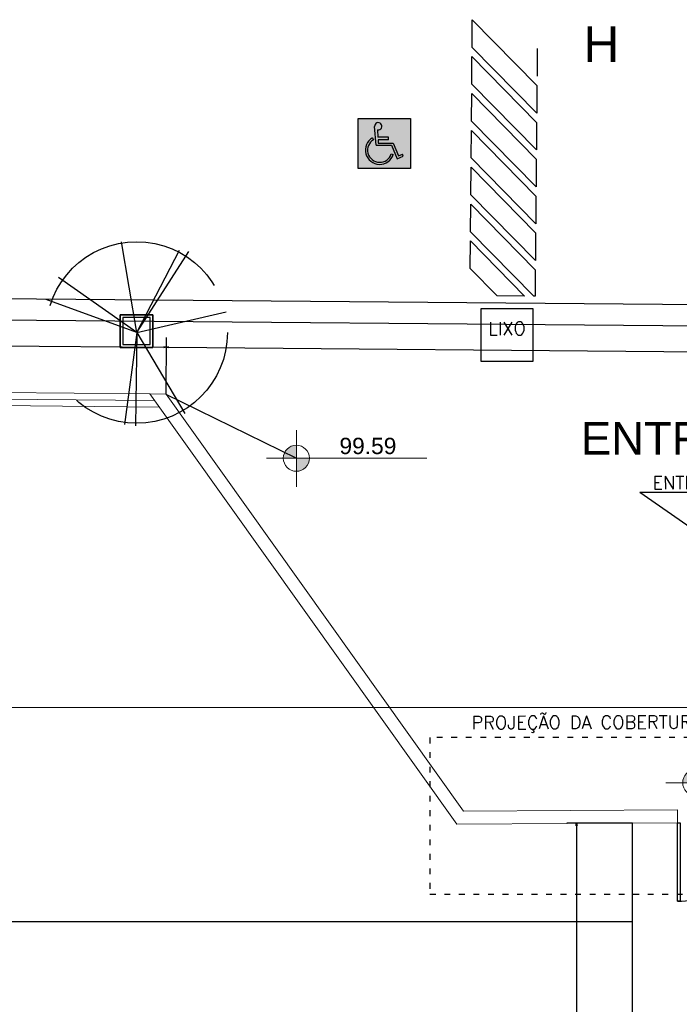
# Model space of a CAD drawing. Header units: millimetres. Extents: x -35 to 343, y 0 to 93.
# Tile 100 of 128: x 236 to 250, y 73 to 93. Entities that reach past the tile are written whole.
import ezdxf
from ezdxf.enums import TextEntityAlignment as Align

# ---------------------------------------------------------------- set-up
doc = ezdxf.new("R2010")
doc.units = ezdxf.units.MM
doc.linetypes.add('ACAD_ISO03W100', pattern=[30, 12, -18])
doc.linetypes.add('TRACEJADO_P', pattern=[0.1875, 0.125, -0.0625])
for name, color, linetype in [('A-MOBILIARIO', 1, 'Continuous'), ('A-PISOS-NIVEL', 1, 'Continuous'), ('A-TEXTO', 3, 'Continuous'), ('arvore', 74, 'Continuous'), ('MEIOFIO', 2, 'Continuous')]:
    doc.layers.add(name, color=color, linetype=linetype)
for name, color, linetype, lineweight in [('ARQ - COTA_NÍVEL', 2, 'Continuous', 5), ('ARQ - SIMBOLO_CORTE', 2, 'Continuous', 5), ('MURO', 2, 'Continuous', 0)]:
    doc.layers.add(name, color=color, linetype=linetype, lineweight=lineweight)
doc.styles.add('Arial_2', font='arial.ttf', dxfattribs={"height": 0.15})
doc.styles.add('GULIM', font='Gulim.ttf')
doc.styles.add('R80', font='SIMPLEX.SHX', dxfattribs={"height": 0.2})
doc.styles.get("Standard").update_dxf_attribs({"font": 'arial.ttf'})
doc.linetypes.add('FENCELINE2', pattern='A,6.35,-2.54,[132,ltypeshp.shx,S=2.54,R=0,X=-2.54,Y=0],-2.54,25.4', length=36.83)
doc.dimstyles.new('GULIM-100', dxfattribs={"dimtxt": 0.1, "dimasz": 0.05, "dimexe": 0.2, "dimexo": 0, "dimgap": 0.025, "dimtad": 1, "dimdec": 0, "dimlfac": 100, "dimzin": 12, "dimdsep": 46, "dimtxsty": 'GULIM', "dimblk": 'OPEN30', "dimcen": 0, "dimclrd": 152, "dimclre": 152, "dimclrt": 152, "dimaunit": 1, "dimadec": 0, "dimazin": 0, "dimtfac": 1.875, "dimtdec": 0, "dimtmove": 2, "dimatfit": 3, "dimldrblk": 'OPEN30', "dimfxl": 0, "dimtolj": 1, "dimtzin": 12, "dimlwd": -1, "dimarcsym": 0})

# ---------------------------------------------------------------- blocks, each defined once
blk = doc.blocks.new('_Open30')
at = {"color": 0, "linetype": 'ByBlock', "lineweight": -2}
for p, q in [((-1, 0.27), (0, 0)), ((0, 0), (-1, -0.27)), ((0, 0), (-1, 0))]:
    blk.add_line(p, q, dxfattribs=at)
blk = doc.blocks.new('*D283')
at = {"color": 152, "lineweight": -2, "transparency": 16777216}
for p, q in [((199.223, 85.604), (199.238, 87.309)), ((333.914, 84.427), (333.929, 86.132))]:
    blk.add_line(p, q, dxfattribs=at)
at = {"color": 152, "transparency": 16777216}
blk.add_line((199.286, 87.109), (333.878, 85.932), dxfattribs=at)
at = {"layer": 'DEFPOINTS', "color": 0, "transparency": 16777216}
for p in [(333.928, 85.932), (199.223, 85.604), (333.914, 84.427)]:
    blk.add_point(p, dxfattribs=at)
at = {"color": 152, "transparency": 16777216, "xscale": 0.05, "yscale": 0.05, "zscale": 0.05}
for p, rotation in [((199.236, 87.109), 179.4993539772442), ((333.928, 85.932), 359.4993539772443)]:
    blk.add_blockref('_Open30', p, dxfattribs=dict(at, rotation=rotation))
at = {"color": 152, "transparency": 16777216, "insert": (266.582, 86.597), "char_height": 0.1, "attachment_point": 5, "rotation": 359.4994, "style": 'GULIM'}
blk.add_mtext('\\A1;10000', dxfattribs=at)
blk = doc.blocks.new('*D338')
at = {"color": 152, "lineweight": -2, "transparency": 16777216}
for p, q in [((199.227, 85.604), (199.237, 86.772)), ((239.23, 85.254), (239.24, 86.422))]:
    blk.add_line(p, q, dxfattribs=at)
at = {"color": 152, "transparency": 16777216}
blk.add_line((199.285, 86.572), (239.188, 86.223), dxfattribs=at)
at = {"layer": 'DEFPOINTS', "color": 0, "transparency": 16777216}
for p in [(239.238, 86.222), (199.227, 85.604), (239.23, 85.254)]:
    blk.add_point(p, dxfattribs=at)
at = {"color": 152, "transparency": 16777216, "xscale": 0.05, "yscale": 0.05, "zscale": 0.05}
for p, rotation in [((199.235, 86.572), 179.499353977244), ((239.238, 86.222), 359.499353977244)]:
    blk.add_blockref('_Open30', p, dxfattribs=dict(at, rotation=rotation))
at = {"color": 152, "transparency": 16777216, "insert": (219.237, 86.474), "char_height": 0.1, "attachment_point": 5, "rotation": 359.4994, "style": 'GULIM'}
blk.add_mtext('\\A1;4000', dxfattribs=at)
blk = doc.blocks.new('*D339')
at = {"color": 152, "lineweight": -2, "transparency": 16777216}
for p, q in [((239.23, 85.254), (239.24, 86.422)), ((263.824, 85.039), (263.834, 86.208))]:
    blk.add_line(p, q, dxfattribs=at)
at = {"color": 152, "transparency": 16777216}
blk.add_line((239.288, 86.222), (263.783, 86.008), dxfattribs=at)
at = {"layer": 'DEFPOINTS', "color": 0, "transparency": 16777216}
for p in [(263.833, 86.008), (239.23, 85.254), (263.824, 85.039)]:
    blk.add_point(p, dxfattribs=at)
at = {"color": 152, "transparency": 16777216, "xscale": 0.05, "yscale": 0.05, "zscale": 0.05}
for p, rotation in [((239.238, 86.222), 179.4993539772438), ((263.833, 86.008), 359.4993539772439)]:
    blk.add_blockref('_Open30', p, dxfattribs=dict(at, rotation=rotation))
at = {"color": 152, "transparency": 16777216, "insert": (251.536, 86.191), "char_height": 0.1, "attachment_point": 5, "rotation": 359.4994, "style": 'GULIM'}
blk.add_mtext('\\A1;1821', dxfattribs=at)
blk = doc.blocks.new('Elevações de ponto - Cota de Nível 1-825078-NÍVEL 1')
at = {"layer": 'ARQ - COTA_NÍVEL'}
h = blk.add_hatch(color=256, dxfattribs=at)
edge = h.paths.add_edge_path(flags=0)
edge.add_line((0, 0.00228), (0, 0.00068))
edge.add_line((0, 0.00068), (-0.0016, 0.00068))
edge.add_arc((0, 0.00068), 0.0016, 90, 180, ccw=False)
h = blk.add_hatch(color=256, dxfattribs=at)
edge = h.paths.add_edge_path(flags=0)
edge.add_arc((0, 0.00068), 0.0016, 270, 360, ccw=False)
edge.add_line((0, -0.00092), (0, 0.00068))
edge.add_line((0, 0.00068), (0.0016, 0.00068))
for p, q in [((0, 0.00411), (0, -0.00284)), ((0, -0.00218), (0, 0.00308)), ((0, 0.00068), (0, 0.00228)), ((-0.00366, 0.00068), (0.016, 0.00068)), ((-0.0016, 0.00068), (0, 0.00068)), ((0.0016, 0.00068), (0, 0.00068)), ((0, 0.00068), (0, -0.00092))]:
    blk.add_line(p, q, dxfattribs=at)
blk.add_circle((0, 0.00068), 0.0016, dxfattribs=at)
for start, end in [(90, 180), (270, 360)]:
    blk.add_arc((0, 0.00068), 0.0016, start, end, dxfattribs=at)
blk = doc.blocks.new('A$C49980CD7')
at = {"layer": 'arvore', "linetype": 'TRACEJADO_P', "ltscale": 35}
for q in [(1.589, 3.865), (2.802, 3.692), (3.004, 3.663), (0.261, 3.115), (0.001, 2.654), (3.783, 2.394), (1.647, 0.029), (1.878, 0), (2.917, 0.26)]:
    blk.add_line((1.906, 1.961), q, dxfattribs=at)
blk.add_circle((1.906, 1.961), 1.906, dxfattribs=at)
blk = doc.blocks.new('*D510')
at = {"color": 152, "lineweight": -2, "transparency": 16777216}
for p, q in [((248.863, 76.396), (247.505, 76.396)), ((248.863, 57.762), (247.505, 57.762))]:
    blk.add_line(p, q, dxfattribs=at)
at = {"color": 152, "transparency": 16777216}
blk.add_line((247.705, 76.346), (247.705, 57.812), dxfattribs=at)
at = {"layer": 'DEFPOINTS', "color": 0, "transparency": 16777216}
for p in [(248.863, 76.396), (247.705, 57.762), (248.863, 57.762)]:
    blk.add_point(p, dxfattribs=at)
at = {"color": 152, "transparency": 16777216, "xscale": 0.05, "yscale": 0.05, "zscale": 0.05}
for p, rotation in [((247.705, 76.396), 90), ((247.705, 57.762), 270)]:
    blk.add_blockref('_Open30', p, dxfattribs=dict(at, rotation=rotation))
at = {"color": 152, "transparency": 16777216, "insert": (247.629, 67.079), "char_height": 0.1, "attachment_point": 5, "rotation": 90, "style": 'GULIM'}
blk.add_mtext('\\A1;1863', dxfattribs=at)

msp = doc.modelspace()

# ---------------------------------------------------------------- hatches: boundary and pattern name
h = msp.add_hatch(color=142)
h.dxf.hatch_style = 1
h.paths.add_polyline_path([(243.20068, 90.94659), (243.20068, 89.91464), (244.2776, 89.91464), (244.2776, 90.94659)])
h = msp.add_hatch(color=254)
h.dxf.hatch_style = 1
h.paths.add_polyline_path([(243.53854, 90.77837), (243.56789, 90.39076), (243.88895, 90.39076), (244.00509, 90.11494), (244.13048, 90.16559), (244.11403, 90.20631), (244.02877, 90.17187), (243.91811, 90.43468), (243.61334, 90.43468), (243.60966, 90.50655), (243.82559, 90.50655), (243.82559, 90.55612), (243.60711, 90.55612), (243.5992, 90.7103, 2.95641093)])
h = msp.add_hatch(color=254)
h.dxf.hatch_style = 1
h.paths.add_polyline_path([(243.51766, 90.50707), (243.49565, 90.54506, 1.46153887), (243.92422, 90.20208), (243.88232, 90.21524, -1.46153887)])

# ---------------------------------------------------------------- linework, layer by layer
at = {"color": 1}
for p, q in [((245.55565, 92.98437), (246.88999, 91.62651)), ((245.55066, 92.41327), (246.885, 91.05541)), ((245.54899, 92.2229), (246.88333, 90.86504)), ((245.544, 91.6518), (246.87834, 90.29393)), ((245.54234, 91.46143), (246.87668, 90.10357)), ((245.53735, 90.89033), (246.87169, 89.53246)), ((245.53569, 90.69996), (246.87003, 89.3421)), ((245.53069, 90.12886), (246.86503, 88.77099)), ((245.52903, 89.93849), (246.86337, 88.58063)), ((245.52404, 89.36739), (246.85838, 88.00952)), ((245.52238, 89.17702), (246.85672, 87.81916)), ((245.51739, 88.60592), (246.82721, 87.27301)), ((245.51572, 88.41555), (246.63684, 87.27467)), ((245.51073, 87.84445), (246.06574, 87.27966)), ((239.22533, 85.25007), (241.92192, 83.92917))]:
    msp.add_line(p, q, dxfattribs=at)
at = {"color": 142}
for p, q in [((243.56789, 90.39076), (243.53854, 90.77837)), ((243.5992, 90.7103), (243.60711, 90.55612)), ((243.49565, 90.54506), (243.51766, 90.50707)), ((243.82559, 90.55612), (243.60711, 90.55612)), ((243.60966, 90.50655), (243.61334, 90.43468)), ((243.82559, 90.50655), (243.60966, 90.50655)), ((243.82559, 90.50655), (243.82559, 90.55612)), ((243.56789, 90.39076), (243.88895, 90.39076)), ((243.61334, 90.43468), (243.91811, 90.43468)), ((243.88895, 90.39076), (244.00509, 90.11494)), ((243.91811, 90.43468), (244.02877, 90.17187)), ((243.88232, 90.21524), (243.92422, 90.20208)), ((244.00509, 90.11494), (244.13048, 90.16559)), ((244.02877, 90.17187), (244.11403, 90.20631)), ((244.13048, 90.16559), (244.11403, 90.20631))]:
    msp.add_line(p, q, dxfattribs=at)
at = {"color": 1}
for points in [[(245.55066, 92.41327), (245.55565, 92.98437)], [(246.89664, 92.38798), (246.89165, 91.81688)], [(245.544, 91.6518), (245.54899, 92.2229)], [(246.88999, 91.62651), (246.885, 91.05541)], [(245.53735, 90.89033), (245.54234, 91.46143)], [(245.53069, 90.12886), (245.53569, 90.69996)], [(246.88333, 90.86504), (246.87834, 90.29393)], [(246.87668, 90.10357), (246.87169, 89.53246)], [(245.52404, 89.36739), (245.52903, 89.93849)], [(246.87003, 89.3421), (246.86503, 88.77099)], [(245.51739, 88.60592), (245.52238, 89.17702)], [(246.86337, 88.58063), (246.85838, 88.00952)], [(245.51073, 87.84445), (245.51572, 88.41555)], [(246.85672, 87.81916), (246.85194, 87.27279), (246.82721, 87.27301)], [(246.63684, 87.27467), (246.06574, 87.27966)]]:
    msp.add_lwpolyline(points, dxfattribs=at)
at = {"color": 142}
msp.add_lwpolyline([(243.20068, 90.94659), (244.2776, 90.94659), (244.2776, 89.91464), (243.20068, 89.91464)], close=True, dxfattribs=at)
at = {"color": 2}
msp.add_lwpolyline([(245.73432, 85.93433), (246.81124, 85.93433), (246.81124, 87.01126), (245.73432, 87.01126)], close=True, dxfattribs=at)
at = {"color": 2, "linetype": 'ACAD_ISO03W100', "ltscale": 0.01}
msp.add_lwpolyline([(244.6798, 74.93007), (258.14134, 74.93007), (258.14134, 78.16084), (244.6798, 78.16084)], close=True, dxfattribs=at)
at = {"color": 3}
msp.add_lwpolyline([(249.796, 76.40139), (249.84985, 76.40139), (249.84985, 74.786), (249.796, 74.786)], close=True, dxfattribs=at)
at = {"color": 142}
for centre, radius, start, end in [((243.61343, 90.78404), 0.07511, 259.082004, 184.329991), ((243.64328, 90.29029), 0.29446, 120.090926, 342.569577), ((243.64328, 90.29029), 0.25055, 120.090926, 342.569577)]:
    msp.add_arc(centre, radius, start, end, dxfattribs=at)
at = {"color": 1}
msp.add_arc((249.796, 76.40139), 1.61538, 270, 0.335297, dxfattribs=at)
at = {"layer": 'A-MOBILIARIO', "color": 251, "linetype": 'Continuous', "flags": 128}
for points in [[(238.2844, 86.89204), (238.95748, 86.89204), (238.95748, 86.21896), (238.2844, 86.21896)], [(238.2844, 86.89204), (238.2844, 86.21896), (238.95748, 86.21896), (238.95748, 86.89204)], [(238.34049, 86.27505), (238.90139, 86.27505), (238.90139, 86.83595), (238.34049, 86.83595)]]:
    msp.add_lwpolyline(points, close=True, dxfattribs=at)
at = {"layer": 'A-PISOS-NIVEL', "color": 252}
for p, q in [((248.86269, 58.58348), (248.86269, 76.39592)), ((248.86269, 74.35546), (233.78209, 74.35546))]:
    msp.add_line(p, q, dxfattribs=at)
at = {"layer": 'A-TEXTO', "color": 2}
for q in [(251.27278, 83.23115), (250.14558, 82.44275)]:
    msp.add_line((249.01839, 83.23115), q, dxfattribs=at)
at = {"layer": 'ARQ - SIMBOLO_CORTE'}
msp.add_line((335.7521, 78.7829), (197.70433, 78.7829), dxfattribs=at)
at = {"layer": 'MEIOFIO'}
msp.add_line((190.5328, 87.62588), (343.26479, 86.29128), dxfattribs=at)
at = {"layer": 'MURO', "color": 2, "linetype": 'ByBlock'}
for p, q in [((238.89682, 85.25729), (199.4826, 85.60169)), ((239.09015, 84.98636), (199.48025, 85.33247))]:
    msp.add_line(p, q, dxfattribs=at)
at = {"layer": 'MURO', "color": 1, "linetype": 'FENCELINE2', "ltscale": 0.01}
msp.add_line((238.99349, 85.12182), (199.48143, 85.46708), dxfattribs=at)
at = {"layer": 'MURO', "color": 4, "linetype": 'ByBlock'}
for p, q in [((245.23528, 76.3747), (238.89682, 85.25729)), ((239.22965, 85.25438), (238.89682, 85.25729)), ((245.37333, 76.64474), (239.22965, 85.25438)), ((249.79443, 76.67061), (245.37333, 76.64474)), ((249.79443, 76.67061), (249.796, 76.40139)), ((249.796, 76.40139), (245.23528, 76.3747))]:
    msp.add_line(p, q, dxfattribs=at)

# ---------------------------------------------------------------- block references
at = {"linetype": 'Continuous', "xscale": 0.9832559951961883, "yscale": 0.9832559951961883, "zscale": 0.9832559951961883}
msp.add_blockref('A$C49980CD7', (236.75035, 84.59824), dxfattribs=at)
at = {"layer": 'ARQ - COTA_NÍVEL', "xscale": 168.2692307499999, "yscale": 168.2692307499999, "zscale": 168.2692307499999}
for p in [(241.92192, 83.81509), (250.16924, 77.11643)]:
    msp.add_blockref('Elevações de ponto - Cota de Nível 1-825078-NÍVEL 1', p, dxfattribs=at)

# ---------------------------------------------------------------- texts
at = {"color": 2}
msp.add_text('ENTRADA', height=0.673077, dxfattribs=at).set_placement((250.0418, 84.00193), align=Align.CENTER)
at = {"color": 1, "insert": (248.22155, 92.47861), "char_height": 0.73618, "width": 29.8325988, "attachment_point": 5}
msp.add_mtext('H', dxfattribs=at)
at = {"layer": 'A-TEXTO', "color": 2, "style": 'R80'}
msp.add_text('LIXO', height=0.269231, rotation=0.1795, dxfattribs=at).set_placement((246.27278, 86.4728), align=Align.CENTER)
at = {"layer": 'A-TEXTO', "style": 'R80'}
msp.add_text('ENTRADA', height=0.269231, rotation=0.1795, dxfattribs=at).set_placement((249.27682, 83.28815))
at = {"layer": 'A-TEXTO', "color": 2, "style": 'R80'}
msp.add_text('PROJEÇÃO DA COBERTURA', height=0.2692308, rotation=0.1795, dxfattribs=at).set_placement((245.53912, 78.33501))
at = {"layer": 'ARQ - COTA_NÍVEL', "insert": (242.81143, 84.35197), "char_height": 0.336538, "width": 1.0959484, "attachment_point": 1, "line_spacing_factor": 0.941778, "style": 'Arial_2'}
msp.add_mtext('99.59', dxfattribs=at)

# ---------------------------------------------------------------- dimensions: what is measured, and where the dimension line sits
dim = msp.add_aligned_dim(p1=(199.22263, 85.60397), p2=(333.91442, 84.42701), distance=1.50509, text='10000', dimstyle='GULIM-100')
dim.commit()
dim.dimension.update_dxf_attribs({"geometry": '*D283', "text_midpoint": (266.58235, 86.59691)})
dim = msp.add_aligned_dim(p1=(199.22691, 85.60393), p2=(239.22965, 85.25438), distance=0.9681, dimstyle='GULIM-100')
dim.commit()
dim.dimension.update_dxf_attribs({"geometry": '*D338', "text_midpoint": (219.2374, 86.47355)})
dim = msp.add_linear_dim(base=(263.83255, 86.00754), p1=(239.22965, 85.25438), p2=(263.82409, 85.03947), angle=179.499354, text='1821', dimstyle='GULIM-100')
dim.commit()
dim.dimension.update_dxf_attribs({"geometry": '*D339', "text_midpoint": (251.53599, 86.19139)})
dim = msp.add_linear_dim(base=(247.70536, 57.76232), p1=(248.86269, 76.39592), p2=(248.86269, 57.76232), angle=90, dimstyle='GULIM-100')
dim.commit()
dim.dimension.update_dxf_attribs({"geometry": '*D510', "text_midpoint": (247.62896, 67.07912)})

doc.saveas('drawing.dxf')
